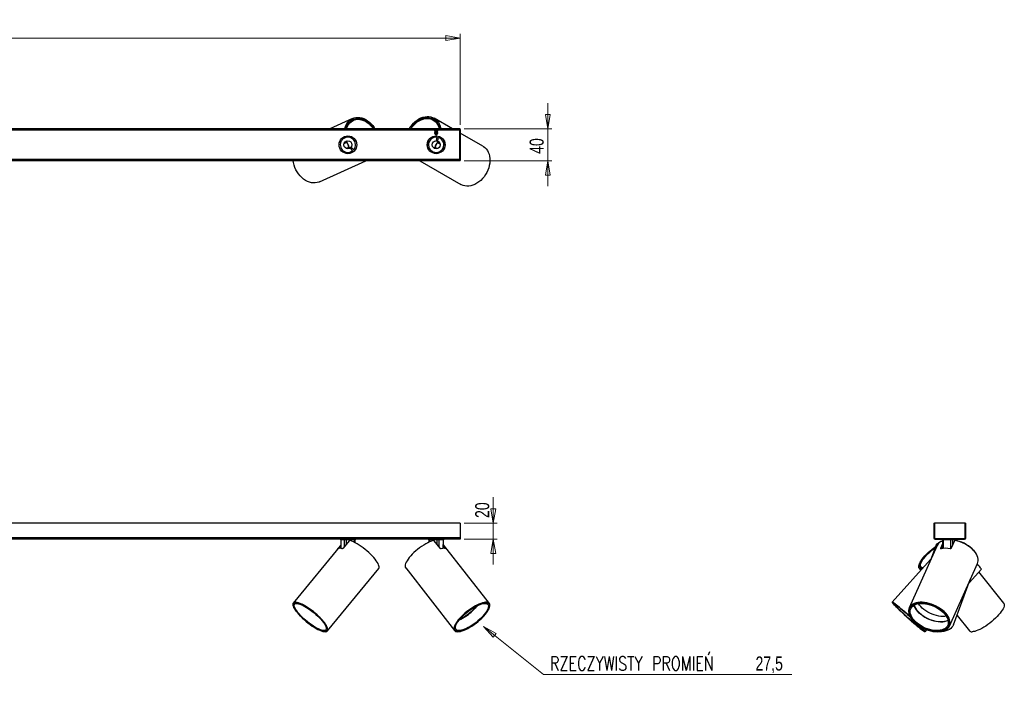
# Model space of a CAD drawing. Header units: millimetres. Extents: x 405 to 896, y 434 to 603.
# Tile 2 of 2: x 650 to 896, y 434 to 603. Entities that reach past the tile are written whole.
import ezdxf

# ---------------------------------------------------------------- set-up
doc = ezdxf.new("R2010")
doc.units = ezdxf.units.MM
doc.linetypes.add('CENTERX2', pattern=[20.32, 12.7, -2.54, 2.54, -2.54])
doc.styles.add('SLDTEXTSTYLE0', font='TXT', dxfattribs={"width": 0.75})
doc.styles.add('SLDTEXTSTYLE1', font='TXT', dxfattribs={"width": 0.75, "bigfont": 'bigfont'})
doc.dimstyles.new('SLDDIMSTYLE1', dxfattribs={"dimtxt": 3.5, "dimasz": 3.556, "dimexe": 0, "dimexo": 0.0625, "dimgap": 0.875, "dimtad": 1, "dimdec": 0, "dimlfac": 5, "dimrnd": 1e-09, "dimzin": 12, "dimdsep": 46, "dimtxsty": 'SLDTEXTSTYLE0', "dimblk1": 'CLOSED', "dimblk2": 'CLOSED', "dimsah": 1, "dimcen": 0.09, "dimadec": 0, "dimazin": 3, "dimtfac": 1, "dimtdec": 0, "dimtmove": 0, "dimatfit": 0, "dimldrblk": 'CLOSED', "dimfxl": 0, "dimfrac": 2, "dimtolj": 1, "dimtzin": 12, "dimarcsym": 0})
doc.dimstyles.new('SLDDIMSTYLE2', dxfattribs={"dimtxt": 3.5, "dimasz": 3.556, "dimexe": 0, "dimexo": 0.0625, "dimgap": 0.875, "dimtad": 0, "dimtih": 1, "dimtoh": 1, "dimdec": 1, "dimlfac": 5, "dimrnd": 1e-09, "dimzin": 12, "dimdsep": 46, "dimtxsty": 'SLDTEXTSTYLE0', "dimblk1": 'CLOSED', "dimblk2": 'CLOSED', "dimsah": 1, "dimcen": 0, "dimadec": 0, "dimazin": 3, "dimtfac": 1, "dimtdec": 1, "dimtofl": 0, "dimtmove": 0, "dimatfit": 3, "dimldrblk": 'CLOSED', "dimfxl": 0, "dimfrac": 2, "dimtolj": 1, "dimtzin": 12, "dimarcsym": 0})
doc.dimstyles.new('SLDDIMSTYLE3', dxfattribs={"dimtxt": 3.5, "dimasz": 3.556, "dimexe": 0, "dimexo": 0.0625, "dimgap": 0.875, "dimtad": 1, "dimdec": 0, "dimlfac": 5, "dimrnd": 1e-09, "dimzin": 12, "dimdsep": 46, "dimtxsty": 'SLDTEXTSTYLE0', "dimblk1": 'CLOSED', "dimblk2": 'CLOSED', "dimsah": 1, "dimcen": 0.09, "dimadec": 0, "dimazin": 3, "dimtfac": 1, "dimtdec": 0, "dimtofl": 0, "dimtmove": 0, "dimatfit": 3, "dimldrblk": 'CLOSED', "dimfxl": 0, "dimfrac": 2, "dimtolj": 1, "dimtzin": 12, "dimarcsym": 0})

# ---------------------------------------------------------------- blocks, each defined once
blk = doc.blocks.new('_Closed')
at = {"color": 0, "linetype": 'ByBlock', "lineweight": -2}
for p, q in [((-1, 0.166667), (0, 0)), ((-1, 0.166667), (-1, -0.166667)), ((0, 0), (-1, -0.166667)), ((0, 0), (-1, 0))]:
    blk.add_line(p, q, dxfattribs=at)
blk = doc.blocks.new('_D_1')
at = {"color": 7, "linetype": 'Continuous', "lineweight": 0}
for p, q in [((768.18, 477.74), (768.18, 484.2)), ((760.94, 477.74), (769.18, 477.74)), ((768.18, 477.74), (768.18, 473.74)), ((760.94, 473.74), (769.18, 473.74)), ((768.18, 473.74), (768.18, 467.39))]:
    blk.add_line(p, q, dxfattribs=at)
at = {"color": 7, "linetype": 'Continuous', "lineweight": 18, "xscale": 3.556, "yscale": 3.556}
for p, rotation in [((768.18, 477.74, 6.78), 270.0000000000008), ((768.18, 473.74, 6.78), 90.0000000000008)]:
    blk.add_blockref('_Closed', p, dxfattribs=dict(at, rotation=rotation))
at = {"color": 7, "linetype": 'Continuous', "lineweight": 18, "insert": (763.67, 479.03), "char_height": 3.5, "attachment_point": 1, "rotation": 90, "style": 'SLDTEXTSTYLE0'}
blk.add_mtext('20', dxfattribs=at)
blk = doc.blocks.new('_D_2')
at = {"color": 7, "linetype": 'Continuous', "lineweight": 0}
for p, q in [((765.78, 451.99), (780.73, 439.98)), ((780.73, 439.98), (842.59, 439.98))]:
    blk.add_line(p, q, dxfattribs=at)
at = {"color": 7, "linetype": 'Continuous', "lineweight": 18, "xscale": 3.556, "yscale": 3.556, "rotation": 141.2265121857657}
blk.add_blockref('_Closed', (765.78, 451.99, 5.57), dxfattribs=at)
at = {"color": 7, "linetype": 'Continuous', "lineweight": 18, "char_height": 3.5, "attachment_point": 1}
for s, insert, style in [('RZECZYWISTY PROMIEŃ', (782.31, 444.49), 'SLDTEXTSTYLE1'), ('27,5', (833.54, 444.49), 'SLDTEXTSTYLE0')]:
    blk.add_mtext(s, dxfattribs=dict(at, insert=insert, style=style))
blk = doc.blocks.new('_D_3')
at = {"color": 7, "linetype": 'Continuous', "lineweight": 0}
for p, q in [((523.94, 577.1), (523.94, 599.73)), ((759.94, 577.1), (759.94, 599.73)), ((759.94, 598.73), (523.94, 598.73))]:
    blk.add_line(p, q, dxfattribs=at)
at = {"color": 7, "linetype": 'Continuous', "lineweight": 18, "xscale": 3.556, "yscale": 3.556, "rotation": 180.0000000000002}
blk.add_blockref('_Closed', (523.94, 598.73, 12.23), dxfattribs=at)
at = {"color": 7, "linetype": 'Continuous', "lineweight": 18, "xscale": 3.556, "yscale": 3.556}
blk.add_blockref('_Closed', (759.94, 598.73, 12.23), dxfattribs=at)
at = {"color": 7, "linetype": 'Continuous', "lineweight": 18, "insert": (633.65, 603.24), "char_height": 3.5, "attachment_point": 1, "style": 'SLDTEXTSTYLE0'}
blk.add_mtext('1180', dxfattribs=at)
blk = doc.blocks.new('_D_4')
at = {"color": 7, "linetype": 'Continuous', "lineweight": 0}
for p, q in [((781.75, 576.1), (781.75, 582.45)), ((760.94, 576.1), (782.75, 576.1)), ((781.75, 576.1), (781.75, 568.1)), ((760.94, 568.1), (782.75, 568.1)), ((781.75, 568.1), (781.75, 561.75))]:
    blk.add_line(p, q, dxfattribs=at)
at = {"color": 7, "linetype": 'Continuous', "lineweight": 18, "xscale": 3.556, "yscale": 3.556}
for p, rotation in [((781.75, 576.1, 12.23), 270.0000000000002), ((781.75, 568.1, 12.23), 90.0000000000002)]:
    blk.add_blockref('_Closed', p, dxfattribs=dict(at, rotation=rotation))
at = {"color": 7, "linetype": 'Continuous', "lineweight": 18, "insert": (777.24, 569.83), "char_height": 3.5, "attachment_point": 1, "rotation": 90, "style": 'SLDTEXTSTYLE0'}
blk.add_mtext('40', dxfattribs=at)

msp = doc.modelspace()

# ---------------------------------------------------------------- linework, layer by layer
at = {"color": 7, "linetype": 'Continuous', "lineweight": 25}
for p, q in [((733.101, 578.66), (727.443, 576.099)), ((732.567, 577.975), (732.626, 577.846)), ((733.307, 578.205), (733.063, 578.094)), ((733.154, 578.135), (733.073, 578.313)), ((753.413, 578.175), (753.181, 578.309)), ((753.425, 578.393), (753.327, 578.224)), ((758.018, 576.099), (753.431, 578.742)), ((753.824, 577.885), (753.895, 578.008)), ((759.943, 576.099), (523.943, 576.099)), ((759.943, 575.939), (523.943, 575.939)), ((753.621, 575.925), (753.543, 575.871)), ((753.543, 575.871), (753.543, 575.852)), ((753.543, 575.871), (753.816, 575.871)), ((753.543, 575.852), (753.621, 575.797)), ((753.543, 575.852), (753.816, 575.852)), ((753.621, 575.797), (753.543, 575.742)), ((753.543, 575.742), (753.543, 575.723)), ((753.543, 575.742), (753.816, 575.742)), ((753.543, 575.723), (753.621, 575.669)), ((753.543, 575.723), (753.816, 575.723)), ((753.621, 575.669), (753.543, 575.614)), ((753.543, 575.614), (753.543, 575.595)), ((753.543, 575.614), (753.816, 575.614)), ((753.543, 575.595), (753.621, 575.54)), ((753.543, 575.595), (753.816, 575.595)), ((753.621, 575.54), (753.543, 575.486)), ((753.543, 575.486), (753.543, 575.467)), ((753.543, 575.486), (753.816, 575.486)), ((753.543, 575.467), (753.621, 575.412)), ((753.543, 575.467), (753.816, 575.467)), ((753.621, 575.412), (753.543, 575.357)), ((753.543, 575.357), (753.543, 575.338)), ((753.543, 575.357), (753.816, 575.357)), ((753.543, 575.338), (753.621, 575.284)), ((753.543, 575.338), (753.816, 575.338)), ((753.621, 575.284), (753.543, 575.229)), ((753.543, 575.229), (753.543, 575.21)), ((753.543, 575.229), (753.816, 575.229)), ((753.543, 575.21), (753.621, 575.155)), ((753.543, 575.21), (753.816, 575.21)), ((753.621, 575.155), (753.543, 575.101)), ((753.543, 575.101), (753.543, 575.082)), ((753.543, 575.101), (753.816, 575.101)), ((753.543, 575.082), (753.621, 575.027)), ((753.543, 575.082), (753.816, 575.082)), ((753.621, 575.027), (753.543, 574.972)), ((753.543, 574.972), (753.543, 574.953)), ((753.543, 574.972), (753.816, 574.972)), ((753.543, 574.953), (753.621, 574.899)), ((753.543, 574.953), (753.816, 574.953)), ((753.621, 574.899), (753.576, 574.867)), ((753.576, 574.867), (753.943, 574.499)), ((753.576, 574.867), (754.311, 574.867)), ((753.602, 575.939), (753.621, 575.925)), ((753.621, 575.925), (753.841, 575.925)), ((753.621, 575.797), (753.841, 575.797)), ((753.621, 575.669), (753.841, 575.669)), ((753.621, 575.54), (753.841, 575.54)), ((753.621, 575.412), (753.841, 575.412)), ((753.621, 575.284), (753.841, 575.284)), ((753.621, 575.155), (753.841, 575.155)), ((753.621, 575.027), (753.841, 575.027)), ((753.621, 574.899), (753.841, 574.899)), ((753.816, 575.871), (754.343, 575.871)), ((753.816, 575.852), (754.343, 575.852)), ((753.816, 575.742), (754.343, 575.742)), ((753.816, 575.723), (754.343, 575.723)), ((753.816, 575.614), (754.343, 575.614)), ((753.816, 575.595), (754.343, 575.595)), ((753.816, 575.486), (754.343, 575.486)), ((753.816, 575.467), (754.343, 575.467)), ((753.816, 575.357), (754.343, 575.357)), ((753.816, 575.338), (754.343, 575.338)), ((753.816, 575.229), (754.343, 575.229)), ((753.816, 575.21), (754.343, 575.21)), ((753.816, 575.101), (754.343, 575.101)), ((753.816, 575.082), (754.343, 575.082)), ((753.816, 574.972), (754.343, 574.972)), ((753.816, 574.953), (754.343, 574.953)), ((753.841, 575.925), (754.265, 575.925)), ((753.841, 575.797), (754.265, 575.797)), ((753.841, 575.669), (754.265, 575.669)), ((753.841, 575.54), (754.265, 575.54)), ((753.841, 575.412), (754.265, 575.412)), ((753.841, 575.284), (754.265, 575.284)), ((753.841, 575.155), (754.265, 575.155)), ((753.841, 575.027), (754.265, 575.027)), ((753.841, 574.899), (754.265, 574.899)), ((753.943, 574.499), (754.311, 574.867)), ((754.265, 575.925), (754.285, 575.939)), ((754.343, 575.871), (754.265, 575.925)), ((754.265, 575.797), (754.343, 575.852)), ((754.343, 575.742), (754.265, 575.797)), ((754.265, 575.669), (754.343, 575.723)), ((754.343, 575.614), (754.265, 575.669)), ((754.265, 575.54), (754.343, 575.595)), ((754.343, 575.486), (754.265, 575.54)), ((754.265, 575.412), (754.343, 575.467)), ((754.343, 575.357), (754.265, 575.412)), ((754.265, 575.284), (754.343, 575.338)), ((754.343, 575.229), (754.265, 575.284)), ((754.265, 575.155), (754.343, 575.21)), ((754.343, 575.101), (754.265, 575.155)), ((754.265, 575.027), (754.343, 575.082)), ((754.343, 574.972), (754.265, 575.027)), ((754.265, 574.899), (754.343, 574.953)), ((754.311, 574.867), (754.265, 574.899)), ((754.343, 575.852), (754.343, 575.871)), ((754.343, 575.723), (754.343, 575.742)), ((754.343, 575.595), (754.343, 575.614)), ((754.343, 575.467), (754.343, 575.486)), ((754.343, 575.338), (754.343, 575.357)), ((754.343, 575.21), (754.343, 575.229)), ((754.343, 575.082), (754.343, 575.101)), ((754.343, 574.953), (754.343, 574.972)), ((759.743, 575.939), (759.743, 568.259)), ((759.743, 575.939), (759.943, 575.939)), ((759.943, 575.939), (759.943, 576.099)), ((759.943, 575.939), (759.943, 568.259)), ((765.607, 571.726), (759.943, 574.989)), ((729.834, 572.79), (729.859, 572.801)), ((731.179, 572.521), (731.545, 572.687)), ((732.791, 574.129), (732.816, 574.14)), ((733.077, 573.984), (733.099, 573.994)), ((733.283, 573.869), (733.3, 573.83)), ((733.328, 573.834), (733.347, 573.793)), ((734.14, 571.976), (734.158, 571.937)), ((734.143, 572.035), (734.161, 571.995)), ((751.724, 572.154), (751.745, 572.191)), ((751.726, 572.211), (751.749, 572.25)), ((751.751, 571.92), (751.73, 571.932)), ((752.712, 573.922), (752.734, 573.961)), ((752.762, 573.954), (752.783, 573.991)), ((752.978, 574.098), (752.999, 574.086)), ((753.274, 574.216), (753.298, 574.202)), ((754.097, 573.993), (753.936, 573.139)), ((753.936, 573.139), (754.329, 573.065)), ((754.329, 573.065), (754.49, 573.919)), ((754.397, 572.645), (754.745, 572.445)), ((756.087, 572.595), (756.11, 572.581)), ((731.096, 570.068), (731.071, 570.057)), ((732.122, 571.411), (731.757, 571.246)), ((732.793, 571.498), (732.503, 571.222)), ((732.503, 571.222), (733.103, 570.593)), ((733.392, 570.87), (732.793, 571.498)), ((734.053, 571.407), (734.028, 571.396)), ((734.13, 571.717), (734.108, 571.707)), ((751.8, 571.603), (751.777, 571.616)), ((754.046, 571.232), (753.698, 571.432)), ((754.613, 569.982), (754.589, 569.996)), ((759.943, 568.259), (523.943, 568.259)), ((759.943, 568.099), (523.943, 568.099)), ((724.836, 562.844), (736.444, 568.099)), ((749.869, 568.099), (760.115, 562.195)), ((759.743, 568.259), (759.943, 568.259)), ((759.943, 568.099), (759.943, 568.259)), ((759.943, 477.742), (523.943, 477.742)), ((759.943, 477.742), (759.943, 474.062)), ((877.991, 477.742), (878.151, 477.742)), ((877.991, 477.742), (877.991, 474.062)), ((878.151, 477.742), (878.151, 474.102)), ((885.831, 477.742), (878.151, 477.742)), ((878.151, 477.742), (878.151, 474.062)), ((885.831, 474.102), (885.831, 477.742)), ((885.831, 477.742), (885.991, 477.742)), ((885.831, 474.062), (885.831, 477.742)), ((885.991, 474.062), (885.991, 477.742)), ((759.943, 474.062), (523.943, 474.062)), ((759.943, 473.742), (523.943, 473.742)), ((759.943, 474.062), (759.943, 473.742)), ((877.991, 474.062), (878.151, 474.062)), ((878.311, 473.902), (878.311, 473.742)), ((878.311, 473.902), (885.671, 473.902)), ((878.311, 473.742), (885.671, 473.742)), ((878.351, 473.902), (885.631, 473.902)), ((885.671, 473.742), (885.671, 473.902)), ((885.831, 474.062), (885.991, 474.062)), ((730.163, 472.265), (718.316, 457.822)), ((729.523, 471.474), (730.163, 472.255)), ((729.898, 471.465), (730.169, 471.794)), ((730.148, 473.544), (730.173, 471.439)), ((731.107, 473.544), (730.175, 473.544)), ((732.284, 473.332), (730.76, 471.474)), ((733.562, 473.544), (731.504, 473.544)), ((733.731, 472.895), (733.739, 473.544)), ((752.101, 473.544), (752.107, 473.001)), ((754.208, 473.544), (752.251, 473.544)), ((754.909, 471.474), (753.459, 473.332)), ((755.746, 473.544), (754.618, 473.544)), ((755.761, 471.46), (755.786, 473.544)), ((755.766, 471.828), (756.053, 471.459)), ((755.771, 472.288), (756.406, 471.474)), ((767.197, 457.717), (755.772, 472.36)), ((878.852, 472.195), (871.836, 456.589)), ((878.386, 471.854), (876.899, 467.851)), ((879.704, 471.474), (880.161, 472.49)), ((879.87, 471.376), (880.166, 472.035)), ((880.148, 473.544), (880.173, 471.424)), ((882.256, 473.544), (880.298, 473.544)), ((883.138, 473.332), (882.303, 471.474)), ((883.794, 473.544), (882.666, 473.544)), ((883.831, 473.333), (883.834, 473.544)), ((726.82, 450.846), (739.622, 466.451)), ((746.349, 466.556), (758.524, 450.951)), ((877.199, 468.659), (867.639, 458.008)), ((874.355, 466.503), (874.784, 465.967)), ((874.745, 466.816), (874.983, 466.519)), ((875.025, 466.472), (874.983, 466.519)), ((881.869, 452.079), (888.885, 467.684)), ((886.783, 462.868), (889.833, 466.266)), ((895.43, 457.77), (889.198, 465.559)), ((882.902, 452.419), (887.083, 463.676)), ((718.52, 457.819), (718.439, 457.721)), ((767.071, 457.619), (766.976, 457.741)), ((867.775, 457.919), (867.758, 457.901)), ((872.092, 456.768), (871.982, 456.524)), ((872.006, 456.576), (872.038, 456.677)), ((872.059, 456.695), (872.071, 456.734)), ((883.765, 454.742), (886.84, 450.898)), ((881.723, 452.144), (881.833, 452.389)), ((881.806, 452.297), (881.747, 452.197)), ((726.696, 450.947), (726.777, 451.046)), ((758.555, 451.171), (758.65, 451.049)), ((875.706, 450.767), (875.723, 450.785)), ((875.825, 450.66), (876.256, 451.14)), ((879.432, 450.654), (879.153, 450.659))]:
    msp.add_line(p, q, dxfattribs=at)
at = {"color": 7, "linetype": 'CENTERX2'}
for p, q in [((523.943, 575.967), (759.943, 575.967)), ((759.943, 568.23), (523.943, 568.23))]:
    msp.add_line(p, q, dxfattribs=at)
at = {"color": 8, "linetype": 'Continuous', "lineweight": 25}
for p, q in [((753.595, 575.779), (530.292, 575.779)), ((759.743, 575.779), (754.292, 575.779)), ((759.743, 568.419), (524.143, 568.419)), ((729.523, 471.474), (729.575, 471.422)), ((730.175, 473.544), (730.199, 471.434)), ((731.114, 471.906), (731.107, 473.544)), ((731.504, 473.544), (731.509, 472.387)), ((733.556, 472.988), (733.562, 473.544)), ((752.251, 473.544), (752.256, 473.071)), ((754.205, 472.376), (754.208, 473.544)), ((754.618, 473.544), (754.613, 471.853)), ((755.721, 471.457), (755.746, 473.544)), ((756.341, 471.406), (756.406, 471.474)), ((879.704, 471.474), (879.767, 471.359)), ((880.298, 473.544), (880.323, 471.44)), ((882.249, 471.411), (882.256, 473.544)), ((882.666, 473.544), (882.662, 472.272)), ((883.791, 473.344), (883.794, 473.544))]:
    msp.add_line(p, q, dxfattribs=at)
at = {"color": 7, "linetype": 'Continuous', "lineweight": 25, "flags": 128}
for points in [[(731.155, 576.099), (731.248, 576.436), (731.435, 576.925), (731.672, 577.373), (731.957, 577.772), (732.285, 578.12), (732.652, 578.41), (733.054, 578.639), (733.486, 578.804), (733.942, 578.904), (734.416, 578.936), (734.902, 578.901), (735.394, 578.799), (735.886, 578.631), (736.372, 578.399), (736.844, 578.107), (737.298, 577.758), (737.727, 577.356), (738.125, 576.907), (738.489, 576.416), (738.692, 576.099)], [(731.419, 576.099), (731.528, 576.445), (731.728, 576.91), (731.979, 577.33), (732.276, 577.7), (732.615, 578.014), (732.992, 578.269), (733.401, 578.46), (733.838, 578.586), (734.295, 578.644), (734.767, 578.633), (735.247, 578.555), (735.729, 578.41), (736.206, 578.199), (736.672, 577.926), (737.119, 577.595), (737.543, 577.209), (737.937, 576.776), (738.296, 576.299), (738.428, 576.099)], [(731.597, 576.099), (731.661, 576.299), (731.857, 576.762), (732.104, 577.18), (732.398, 577.547), (732.736, 577.858), (733.111, 578.107), (733.52, 578.291), (733.956, 578.407), (734.412, 578.455), (734.882, 578.432), (735.359, 578.34), (735.837, 578.179), (736.307, 577.953), (736.764, 577.664), (737.201, 577.316), (737.611, 576.915), (737.988, 576.467), (738.25, 576.099)], [(747.192, 576.099), (747.476, 576.542), (747.85, 577.034), (748.26, 577.487), (748.7, 577.895), (749.166, 578.253), (749.652, 578.556), (750.151, 578.801), (750.656, 578.984), (751.162, 579.103), (751.662, 579.157), (752.149, 579.145), (752.618, 579.066), (753.062, 578.923), (753.475, 578.716), (753.853, 578.449), (754.191, 578.124), (754.483, 577.747), (754.727, 577.321), (754.92, 576.853), (755.058, 576.348), (755.104, 576.099)], [(747.452, 576.099), (747.663, 576.418), (748.03, 576.898), (748.434, 577.337), (748.868, 577.731), (749.328, 578.073), (749.806, 578.359), (750.296, 578.585), (750.791, 578.748), (751.285, 578.846), (751.77, 578.878), (752.241, 578.842), (752.69, 578.739), (753.112, 578.572), (753.501, 578.341), (753.852, 578.051), (754.159, 577.705), (754.418, 577.309), (754.626, 576.866), (754.781, 576.384), (754.843, 576.099)], [(747.628, 576.099), (747.968, 576.581), (748.353, 577.035), (748.772, 577.445), (749.22, 577.804), (749.688, 578.107), (750.171, 578.35), (750.661, 578.53), (751.152, 578.643), (751.636, 578.688), (752.106, 578.665), (752.556, 578.573), (752.978, 578.415), (753.367, 578.192), (753.716, 577.907), (754.022, 577.566), (754.279, 577.172), (754.484, 576.732), (754.634, 576.251), (754.668, 576.099)], [(729.744, 572.163), (729.74, 572.177), (729.727, 572.223)], [(731.036, 572.519), (731.092, 572.507), (731.179, 572.521)], [(732.036, 572.141), (731.853, 572.481), (731.635, 572.779)], [(732.251, 571.418), (732.171, 571.778), (732.036, 572.141)], [(753.855, 572.15), (753.686, 571.802), (753.571, 571.451)], [(754.317, 572.746), (754.071, 572.471), (753.855, 572.15)], [(754.351, 573.012), (754.311, 572.908), (754.305, 572.8), (754.335, 572.707), (754.397, 572.645), (754.483, 572.622), (754.578, 572.643), (754.668, 572.703), (754.707, 572.745)], [(754.745, 572.445), (754.831, 572.422), (754.887, 572.429)], [(756.162, 572.006), (756.144, 571.961), (756.138, 571.948)], [(730.574, 570.351), (730.548, 570.392), (730.541, 570.404)], [(731.757, 571.246), (731.688, 571.19), (731.661, 571.139)], [(732.447, 571.235), (732.386, 571.328), (732.302, 571.396), (732.21, 571.426), (732.122, 571.411), (732.054, 571.355), (732.015, 571.266), (732.011, 571.158), (732.023, 571.102)], [(754.131, 571.117), (754.109, 571.169), (754.046, 571.232)], [(755.174, 570.275), (755.166, 570.264), (755.136, 570.226)], [(765.607, 571.726), (765.707, 571.666), (766.083, 571.387), (766.417, 571.05), (766.704, 570.661), (766.942, 570.223), (767.126, 569.742), (767.255, 569.226), (767.326, 568.679), (767.34, 568.111), (767.295, 567.527), (767.192, 566.936), (767.032, 566.345), (766.818, 565.762), (766.553, 565.195), (766.239, 564.651), (765.882, 564.137), (765.485, 563.66), (765.054, 563.226), (764.594, 562.84), (764.112, 562.508), (763.613, 562.235), (763.104, 562.023), (762.593, 561.875), (762.085, 561.793), (761.587, 561.779), (761.105, 561.833), (760.647, 561.953), (760.217, 562.139), (760.115, 562.195)], [(724.836, 562.844), (724.729, 562.797), (724.283, 562.655), (723.815, 562.58), (723.331, 562.573), (722.837, 562.636), (722.339, 562.766), (721.844, 562.963), (721.359, 563.224), (720.889, 563.545), (720.441, 563.922), (720.021, 564.351), (719.635, 564.825), (719.286, 565.338), (718.98, 565.885), (718.721, 566.457), (718.512, 567.047), (718.356, 567.648), (718.276, 568.099)], [(731.586, 473.742), (731.57, 473.738), (731.555, 473.727), (731.541, 473.708), (731.528, 473.684), (731.518, 473.654), (731.51, 473.62), (731.506, 473.582), (731.504, 473.544)], [(733.645, 473.742), (733.629, 473.738), (733.613, 473.727), (733.599, 473.708), (733.587, 473.684), (733.576, 473.654), (733.569, 473.62), (733.564, 473.582), (733.562, 473.544)], [(752.251, 473.544), (752.249, 473.582), (752.243, 473.62), (752.234, 473.654), (752.221, 473.684), (752.206, 473.708), (752.189, 473.727), (752.17, 473.738), (752.151, 473.742)], [(754.208, 473.544), (754.206, 473.582), (754.201, 473.62), (754.191, 473.654), (754.179, 473.684), (754.164, 473.708), (754.147, 473.727), (754.128, 473.738), (754.109, 473.742)], [(880.199, 473.742), (880.218, 473.738), (880.237, 473.727), (880.254, 473.708), (880.269, 473.684), (880.281, 473.654), (880.291, 473.62), (880.296, 473.582), (880.298, 473.544)], [(882.156, 473.742), (882.176, 473.738), (882.194, 473.727), (882.211, 473.708), (882.226, 473.684), (882.239, 473.654), (882.248, 473.62), (882.254, 473.582), (882.256, 473.544)], [(739.622, 466.451), (739.635, 466.469), (739.71, 466.629), (739.729, 466.832), (739.692, 467.074), (739.6, 467.353), (739.454, 467.665), (739.255, 468.006), (739.007, 468.372), (738.713, 468.758), (738.376, 469.159), (738, 469.57), (737.591, 469.985), (737.153, 470.4), (736.693, 470.81), (736.216, 471.208), (735.728, 471.589), (735.235, 471.95), (734.744, 472.285), (734.261, 472.59), (733.792, 472.861), (733.344, 473.095), (732.921, 473.289), (732.53, 473.44)], [(753.204, 473.44), (752.77, 473.289), (752.309, 473.095), (751.827, 472.861), (751.331, 472.59), (750.826, 472.285), (750.32, 471.95), (749.818, 471.589), (749.328, 471.208), (748.854, 470.81), (748.404, 470.4), (747.984, 469.985), (747.597, 469.57), (747.251, 469.159), (746.948, 468.758), (746.693, 468.372), (746.488, 468.006), (746.338, 467.665), (746.243, 467.353), (746.205, 467.074), (746.224, 466.832), (746.3, 466.629), (746.349, 466.556)], [(875.046, 466.259), (875.018, 466.259), (874.757, 466.282), (874.545, 466.353), (874.385, 466.469), (874.28, 466.629), (874.231, 466.832), (874.239, 467.074), (874.302, 467.353), (874.421, 467.665), (874.595, 468.006), (874.82, 468.372), (875.094, 468.758), (875.413, 469.159), (875.774, 469.57), (876.171, 469.985), (876.601, 470.4), (877.056, 470.81), (877.532, 471.208), (878.022, 471.589), (878.387, 471.857)], [(875.226, 466.46), (875.216, 466.46), (874.961, 466.484), (874.757, 466.555), (874.605, 466.672), (874.509, 466.834), (874.47, 467.039), (874.487, 467.283), (874.562, 467.563), (874.693, 467.876), (874.877, 468.218), (875.114, 468.583), (875.398, 468.966), (875.727, 469.363), (876.096, 469.767), (876.5, 470.174), (876.934, 470.578), (877.391, 470.973), (877.865, 471.354), (878.329, 471.7)], [(875.346, 466.594), (875.216, 466.6), (874.989, 466.648), (874.816, 466.745), (874.698, 466.888), (874.638, 467.075), (874.636, 467.304), (874.692, 467.572), (874.807, 467.874), (874.977, 468.206), (875.2, 468.563), (875.474, 468.94), (875.794, 469.332), (876.156, 469.733), (876.554, 470.136), (876.982, 470.537), (877.435, 470.929), (877.905, 471.307), (878.29, 471.596)], [(878.266, 470.891), (878.258, 471.208), (878.308, 471.589), (878.425, 471.95), (878.607, 472.285), (878.852, 472.59), (879.157, 472.861), (879.519, 473.095), (879.931, 473.289), (880.171, 473.375)], [(888.885, 467.684), (888.996, 468.006), (889.049, 468.372), (889.037, 468.758), (888.958, 469.159), (888.815, 469.57), (888.608, 469.985), (888.341, 470.4), (888.016, 470.81), (887.639, 471.208), (887.213, 471.589), (886.745, 471.95), (886.24, 472.285), (885.705, 472.59), (885.146, 472.861), (884.571, 473.095), (883.987, 473.289), (883.401, 473.44)], [(889.833, 466.266), (889.837, 466.282), (889.809, 466.353), (889.728, 466.469), (889.596, 466.629), (889.415, 466.832), (889.187, 467.074), (888.915, 467.353), (888.792, 467.477)], [(726.291, 450.654), (726.526, 450.678), (726.708, 450.749), (726.837, 450.868), (726.91, 451.031), (726.927, 451.238), (726.886, 451.485), (726.79, 451.769), (726.638, 452.086), (726.433, 452.433), (726.178, 452.805), (725.876, 453.197), (725.531, 453.603), (725.147, 454.019), (724.729, 454.439), (724.283, 454.858), (723.815, 455.27), (723.331, 455.669), (722.837, 456.051), (722.339, 456.411), (721.844, 456.744), (721.359, 457.045), (720.889, 457.311), (720.441, 457.539), (720.021, 457.724), (719.635, 457.865), (719.286, 457.96), (718.98, 458.008), (718.721, 458.008), (718.512, 457.96), (718.356, 457.865), (718.255, 457.724), (718.21, 457.539), (718.222, 457.311), (718.291, 457.045), (718.415, 456.744), (718.594, 456.411), (718.824, 456.051), (719.103, 455.669), (719.427, 455.27), (719.793, 454.858), (720.194, 454.439), (720.626, 454.019), (721.084, 453.603), (721.561, 453.197), (722.051, 452.805), (722.548, 452.433), (723.045, 452.086), (723.536, 451.769), (724.014, 451.485), (724.474, 451.238), (724.908, 451.031), (725.312, 450.868), (725.681, 450.749), (726.008, 450.678), (726.291, 450.654)], [(726.196, 450.747), (726.429, 450.771), (726.608, 450.844), (726.734, 450.964), (726.803, 451.129), (726.814, 451.337), (726.769, 451.586), (726.666, 451.873), (726.508, 452.192), (726.297, 452.541), (726.035, 452.913), (725.726, 453.305), (725.375, 453.711), (724.986, 454.125), (724.564, 454.542), (724.115, 454.957), (723.645, 455.363), (723.161, 455.755), (722.668, 456.127), (722.174, 456.476), (721.686, 456.795), (721.209, 457.081), (720.751, 457.331), (720.317, 457.539), (719.914, 457.704), (719.547, 457.824), (719.221, 457.896), (718.939, 457.921), (718.707, 457.896), (718.527, 457.824), (718.402, 457.704), (718.333, 457.539), (718.321, 457.331), (718.367, 457.081), (718.47, 456.795), (718.628, 456.476), (718.839, 456.127), (719.101, 455.755), (719.409, 455.363), (719.761, 454.957), (720.15, 454.542), (720.572, 454.125), (721.021, 453.711), (721.491, 453.305), (721.975, 452.913), (722.468, 452.541), (722.961, 452.192), (723.45, 451.873), (723.926, 451.586), (724.385, 451.337), (724.818, 451.129), (725.221, 450.964), (725.589, 450.844), (725.915, 450.771), (726.196, 450.747)], [(725.71, 453.314), (726.018, 452.924), (726.28, 452.552), (726.491, 452.204), (726.649, 451.886), (726.752, 451.6), (726.798, 451.351), (726.787, 451.143), (726.719, 450.978), (726.595, 450.858), (726.417, 450.785), (726.186, 450.761), (725.907, 450.784), (725.582, 450.856), (725.217, 450.974), (724.815, 451.138), (724.384, 451.345), (723.927, 451.593), (723.453, 451.878), (722.966, 452.196), (722.474, 452.543), (721.984, 452.914), (721.501, 453.304), (721.033, 453.708), (720.585, 454.121), (720.164, 454.536), (719.776, 454.949), (719.425, 455.354), (719.117, 455.744), (718.856, 456.116), (718.645, 456.463), (718.487, 456.782), (718.384, 457.068), (718.338, 457.316), (718.348, 457.525), (718.416, 457.69), (718.54, 457.81), (718.719, 457.882), (718.95, 457.907), (719.229, 457.884), (719.554, 457.812), (719.919, 457.694), (720.32, 457.53), (720.752, 457.322), (721.208, 457.075), (721.683, 456.79), (722.169, 456.472), (722.661, 456.125), (723.152, 455.754), (723.635, 455.364), (724.103, 454.96), (724.551, 454.547), (724.972, 454.132), (725.36, 453.719), (725.71, 453.314)], [(725.534, 453.372), (725.83, 452.996), (726.08, 452.639), (726.28, 452.306), (726.429, 452.002), (726.523, 451.73), (726.562, 451.495), (726.545, 451.299), (726.472, 451.147), (726.344, 451.039), (726.163, 450.977), (725.932, 450.962), (725.653, 450.995), (725.331, 451.074), (724.971, 451.2), (724.576, 451.369), (724.154, 451.58), (723.709, 451.83), (723.248, 452.114), (722.778, 452.43), (722.304, 452.773), (721.835, 453.137), (721.375, 453.519), (720.933, 453.912), (720.513, 454.31), (720.122, 454.709), (719.766, 455.103), (719.449, 455.486), (719.175, 455.853), (718.949, 456.198), (718.775, 456.518), (718.653, 456.806), (718.586, 457.06), (718.575, 457.276), (718.62, 457.45), (718.721, 457.581), (718.876, 457.666), (719.082, 457.704), (719.338, 457.695), (719.638, 457.639), (719.98, 457.536), (720.358, 457.389), (720.767, 457.198), (721.202, 456.968), (721.656, 456.7), (722.122, 456.399), (722.595, 456.069), (723.067, 455.715), (723.532, 455.341), (723.984, 454.954), (724.416, 454.557), (724.822, 454.158), (725.196, 453.761), (725.534, 453.372)], [(759.319, 450.654), (759.655, 450.678), (760.033, 450.749), (760.448, 450.868), (760.894, 451.031), (761.366, 451.238), (761.857, 451.485), (762.362, 451.769), (762.873, 452.086), (763.383, 452.433), (763.887, 452.805), (764.378, 453.197), (764.849, 453.603), (765.294, 454.019), (765.707, 454.439), (766.083, 454.858), (766.417, 455.27), (766.704, 455.669), (766.942, 456.051), (767.126, 456.411), (767.255, 456.744), (767.326, 457.045), (767.34, 457.311), (767.295, 457.539), (767.192, 457.724), (767.032, 457.865), (766.818, 457.96), (766.553, 458.008), (766.239, 458.008), (765.882, 457.96), (765.485, 457.865), (765.054, 457.724), (764.594, 457.539), (764.112, 457.311), (763.613, 457.045), (763.104, 456.744), (762.593, 456.411), (762.085, 456.051), (761.587, 455.669), (761.105, 455.27), (760.647, 454.858), (760.217, 454.439), (759.822, 454.019), (759.466, 453.603), (759.155, 453.197), (758.892, 452.805), (758.68, 452.433), (758.524, 452.086), (758.423, 451.769), (758.381, 451.485), (758.397, 451.238), (758.471, 451.031), (758.603, 450.868), (758.789, 450.749), (759.029, 450.678), (759.319, 450.654)], [(759.41, 450.747), (759.744, 450.771), (760.12, 450.844), (760.533, 450.964), (760.978, 451.129), (761.448, 451.337), (761.937, 451.586), (762.439, 451.873), (762.946, 452.192), (763.453, 452.541), (763.951, 452.913), (764.435, 453.305), (764.897, 453.711), (765.332, 454.125), (765.733, 454.542), (766.095, 454.957), (766.414, 455.363), (766.685, 455.755), (766.904, 456.127), (767.068, 456.476), (767.175, 456.795), (767.225, 457.081), (767.215, 457.331), (767.146, 457.539), (767.019, 457.704), (766.836, 457.824), (766.599, 457.896), (766.312, 457.921), (765.978, 457.896), (765.602, 457.824), (765.188, 457.704), (764.744, 457.539), (764.273, 457.331), (763.784, 457.081), (763.282, 456.795), (762.775, 456.476), (762.269, 456.127), (761.77, 455.755), (761.287, 455.363), (760.824, 454.957), (760.39, 454.542), (759.988, 454.125), (759.626, 453.711), (759.307, 453.305), (759.036, 452.913), (758.818, 452.541), (758.653, 452.192), (758.546, 451.873), (758.497, 451.586), (758.507, 451.337), (758.576, 451.129), (758.702, 450.964), (758.885, 450.844), (759.122, 450.771), (759.41, 450.747)], [(764.435, 453.314), (763.953, 452.924), (763.457, 452.552), (762.953, 452.204), (762.447, 451.886), (761.947, 451.6), (761.459, 451.351), (760.991, 451.143), (760.547, 450.978), (760.135, 450.858), (759.76, 450.785), (759.426, 450.761), (759.14, 450.784), (758.903, 450.856), (758.72, 450.974), (758.593, 451.138), (758.523, 451.345), (758.513, 451.593), (758.561, 451.878), (758.667, 452.196), (758.83, 452.543), (759.048, 452.914), (759.317, 453.304), (759.634, 453.708), (759.994, 454.121), (760.394, 454.536), (760.826, 454.949), (761.287, 455.354), (761.768, 455.744), (762.264, 456.116), (762.769, 456.463), (763.274, 456.782), (763.774, 457.068), (764.262, 457.316), (764.731, 457.525), (765.174, 457.69), (765.586, 457.81), (765.962, 457.882), (766.295, 457.907), (766.582, 457.884), (766.818, 457.812), (767.001, 457.694), (767.128, 457.53), (767.198, 457.322), (767.209, 457.075), (767.16, 456.79), (767.054, 456.472), (766.891, 456.125), (766.674, 455.754), (766.405, 455.364), (766.088, 454.96), (765.727, 454.547), (765.328, 454.132), (764.895, 453.719), (764.435, 453.314)], [(764.346, 453.372), (763.883, 452.996), (763.406, 452.639), (762.92, 452.306), (762.434, 452.002), (761.954, 451.73), (761.487, 451.495), (761.039, 451.299), (760.616, 451.147), (760.225, 451.039), (759.871, 450.977), (759.559, 450.962), (759.294, 450.995), (759.078, 451.074), (758.916, 451.2), (758.808, 451.369), (758.758, 451.58), (758.766, 451.83), (758.83, 452.114), (758.952, 452.43), (759.128, 452.773), (759.357, 453.137), (759.635, 453.519), (759.958, 453.912), (760.322, 454.31), (760.721, 454.709), (761.151, 455.103), (761.604, 455.486), (762.076, 455.853), (762.558, 456.198), (763.044, 456.518), (763.528, 456.806), (764.003, 457.06), (764.461, 457.276), (764.897, 457.45), (765.305, 457.581), (765.678, 457.666), (766.011, 457.704), (766.301, 457.695), (766.542, 457.639), (766.731, 457.536), (766.866, 457.389), (766.945, 457.198), (766.967, 456.968), (766.93, 456.7), (766.837, 456.399), (766.688, 456.069), (766.485, 455.715), (766.232, 455.341), (765.931, 454.954), (765.586, 454.557), (765.204, 454.158), (764.789, 453.761), (764.346, 453.372)], [(872.01, 454.48), (871.588, 454.858), (871.122, 455.27), (870.664, 455.669), (870.22, 456.051), (869.796, 456.411), (869.397, 456.744), (869.028, 457.045), (868.695, 457.311), (868.401, 457.539), (868.151, 457.724), (867.947, 457.865), (867.793, 457.96), (867.69, 458.008), (867.64, 458.008), (867.643, 457.96), (867.699, 457.865), (867.808, 457.724), (867.969, 457.539), (868.178, 457.311), (868.433, 457.045), (868.732, 456.744), (869.07, 456.411), (869.442, 456.051), (869.844, 455.669), (870.271, 455.27), (870.717, 454.858), (871.176, 454.439), (871.643, 454.019), (872.11, 453.603), (872.573, 453.197), (873.025, 452.805), (873.46, 452.433), (873.872, 452.086), (874.256, 451.769), (874.608, 451.485), (874.922, 451.238), (875.194, 451.031), (875.422, 450.868), (875.601, 450.749), (875.73, 450.678), (875.806, 450.654), (875.806, 450.654)], [(872.019, 454.461), (871.929, 454.542), (871.465, 454.957), (871.004, 455.363), (870.553, 455.755), (870.118, 456.127), (869.705, 456.476), (869.319, 456.795), (868.966, 457.081), (868.65, 457.331), (868.376, 457.539), (868.148, 457.704), (867.968, 457.824), (867.838, 457.896), (867.762, 457.921), (867.739, 457.896), (867.77, 457.824), (867.855, 457.704), (867.992, 457.539), (868.18, 457.331), (868.415, 457.081), (868.696, 456.795), (869.018, 456.476), (869.376, 456.127), (869.766, 455.755), (870.183, 455.363), (870.621, 454.957), (871.074, 454.542), (871.535, 454.125), (872, 453.711), (872.46, 453.305), (872.911, 452.913), (873.346, 452.541), (873.759, 452.192), (874.145, 451.873), (874.498, 451.586), (874.814, 451.337), (875.088, 451.129), (875.317, 450.964), (875.497, 450.844), (875.626, 450.771), (875.703, 450.747), (875.703, 450.747)], [(874.882, 451.755), (875.033, 451.6), (875.269, 451.351), (875.456, 451.143), (875.594, 450.978), (875.679, 450.858), (875.711, 450.785), (875.688, 450.761), (875.613, 450.784), (875.485, 450.856), (875.306, 450.974), (875.079, 451.138), (874.806, 451.345), (874.492, 451.593), (874.141, 451.878), (873.757, 452.196), (873.346, 452.543), (872.913, 452.914), (872.464, 453.304), (872.005, 453.708), (871.542, 454.121), (871.082, 454.536), (870.631, 454.949), (870.194, 455.354), (869.779, 455.744), (869.39, 456.116), (869.032, 456.463), (868.711, 456.782), (868.431, 457.068), (868.196, 457.316), (868.008, 457.525), (867.871, 457.69), (867.786, 457.81), (867.754, 457.882), (867.776, 457.907), (867.852, 457.884), (867.98, 457.812), (868.159, 457.694), (868.386, 457.53), (868.658, 457.322), (868.972, 457.075), (869.323, 456.79), (869.707, 456.472), (870.119, 456.125), (870.552, 455.754), (871.001, 455.364), (871.46, 454.96), (871.922, 454.547), (872.021, 454.459)], [(874.805, 451.798), (874.871, 451.73), (875.093, 451.495), (875.267, 451.299), (875.392, 451.147), (875.466, 451.039), (875.487, 450.977), (875.455, 450.962), (875.372, 450.995), (875.237, 451.074), (875.053, 451.2), (874.822, 451.369), (874.548, 451.58), (874.235, 451.83), (873.886, 452.114), (873.507, 452.43), (873.103, 452.773), (872.68, 453.137), (872.244, 453.519), (871.8, 453.912), (871.355, 454.31), (870.916, 454.709), (870.488, 455.103), (870.078, 455.486), (869.691, 455.853), (869.333, 456.198), (869.008, 456.518), (868.721, 456.806), (868.477, 457.06), (868.279, 457.276), (868.128, 457.45), (868.029, 457.581), (867.981, 457.666), (867.987, 457.704), (868.044, 457.695), (868.154, 457.639), (868.314, 457.536), (868.521, 457.389), (868.774, 457.198), (869.068, 456.968), (869.4, 456.7), (869.765, 456.399), (870.157, 456.069), (870.571, 455.715), (871.001, 455.341), (871.442, 454.954), (871.887, 454.557), (872.042, 454.418)], [(878.893, 450.654), (879.423, 450.678), (879.92, 450.749), (880.376, 450.868), (880.786, 451.031), (881.146, 451.238), (881.449, 451.485), (881.692, 451.769), (881.872, 452.086), (881.987, 452.433), (882.035, 452.805), (882.015, 453.197), (881.928, 453.603), (881.775, 454.019), (881.558, 454.439), (881.279, 454.858), (880.943, 455.27), (880.553, 455.669), (880.115, 456.051), (879.635, 456.411), (879.118, 456.744), (878.572, 457.045), (878.003, 457.311), (877.419, 457.539), (876.828, 457.724), (876.237, 457.865), (875.655, 457.96), (875.087, 458.008), (874.543, 458.008), (874.029, 457.96), (873.552, 457.865), (873.118, 457.724), (872.732, 457.539), (872.401, 457.311), (872.127, 457.045), (871.915, 456.744), (871.767, 456.411), (871.686, 456.051), (871.672, 455.669), (871.725, 455.27), (871.845, 454.858), (872.031, 454.439), (872.279, 454.019), (872.587, 453.603), (872.951, 453.197), (873.366, 452.805), (873.826, 452.433), (874.325, 452.086), (874.857, 451.769), (875.416, 451.485), (875.993, 451.238), (876.581, 451.031), (877.173, 450.868), (877.761, 450.749), (878.337, 450.678), (878.893, 450.654)], [(878.841, 450.747), (879.367, 450.771), (879.859, 450.844), (880.31, 450.964), (880.714, 451.129), (881.066, 451.337), (881.361, 451.586), (881.595, 451.873), (881.765, 452.192), (881.869, 452.541), (881.905, 452.913), (881.872, 453.305), (881.772, 453.711), (881.605, 454.125), (881.373, 454.542), (881.081, 454.957), (880.731, 455.363), (880.329, 455.755), (879.88, 456.127), (879.39, 456.476), (878.866, 456.795), (878.314, 457.081), (877.743, 457.331), (877.16, 457.539), (876.572, 457.704), (875.989, 457.824), (875.417, 457.896), (874.864, 457.921), (874.338, 457.896), (873.847, 457.824), (873.396, 457.704), (872.991, 457.539), (872.639, 457.331), (872.344, 457.081), (872.11, 456.795), (871.94, 456.476), (871.836, 456.127), (871.801, 455.755), (871.833, 455.363), (871.934, 454.957), (872.101, 454.542), (872.332, 454.125), (872.624, 453.711), (872.974, 453.305), (873.376, 452.913), (873.825, 452.541), (874.315, 452.192), (874.839, 451.873), (875.391, 451.586), (875.962, 451.337), (876.545, 451.129), (877.133, 450.964), (877.717, 450.844), (878.289, 450.771), (878.841, 450.747)], [(881.852, 453.314), (881.886, 452.924), (881.851, 452.552), (881.749, 452.204), (881.58, 451.886), (881.348, 451.6), (881.055, 451.351), (880.705, 451.143), (880.302, 450.978), (879.854, 450.858), (879.364, 450.785), (878.841, 450.761), (878.291, 450.784), (877.721, 450.856), (877.14, 450.974), (876.554, 451.138), (875.973, 451.345), (875.404, 451.593), (874.854, 451.878), (874.331, 452.196), (873.842, 452.543), (873.394, 452.914), (872.993, 453.304), (872.644, 453.708), (872.352, 454.121), (872.121, 454.536), (871.954, 454.949), (871.853, 455.354), (871.819, 455.744), (871.854, 456.116), (871.956, 456.463), (872.125, 456.782), (872.357, 457.068), (872.651, 457.316), (873.001, 457.525), (873.403, 457.69), (873.852, 457.81), (874.341, 457.882), (874.864, 457.907), (875.415, 457.884), (875.984, 457.812), (876.566, 457.694), (877.151, 457.53), (877.732, 457.322), (878.302, 457.075), (878.851, 456.79), (879.374, 456.472), (879.863, 456.125), (880.311, 455.754), (880.712, 455.364), (881.061, 454.96), (881.353, 454.547), (881.584, 454.132), (881.751, 453.719), (881.852, 453.314)], [(881.572, 453.372), (881.603, 452.996), (881.568, 452.639), (881.466, 452.306), (881.3, 452.002), (881.072, 451.73), (880.784, 451.495), (880.441, 451.299), (880.047, 451.147), (879.609, 451.039), (879.132, 450.977), (878.623, 450.962), (878.089, 450.995), (877.538, 451.074), (876.978, 451.2), (876.415, 451.369), (875.859, 451.58), (875.316, 451.83), (874.795, 452.114), (874.303, 452.43), (873.847, 452.773), (873.433, 453.137), (873.067, 453.519), (872.754, 453.912), (872.499, 454.31), (872.305, 454.709), (872.174, 455.103), (872.11, 455.486), (872.112, 455.853), (872.18, 456.198), (872.314, 456.518), (872.512, 456.806), (872.77, 457.06), (873.086, 457.276), (873.455, 457.45), (873.872, 457.581), (874.33, 457.666), (874.824, 457.704), (875.346, 457.695), (875.89, 457.639), (876.447, 457.536), (877.009, 457.389), (877.57, 457.198), (878.12, 456.968), (878.653, 456.7), (879.16, 456.399), (879.635, 456.069), (880.071, 455.715), (880.461, 455.341), (880.801, 454.954), (881.086, 454.557), (881.311, 454.158), (881.474, 453.761), (881.572, 453.372)], [(880.271, 454.466), (879.746, 454.489), (879.202, 454.56), (878.647, 454.675), (878.088, 454.835), (877.535, 455.037), (876.993, 455.277), (876.472, 455.553), (875.978, 455.861), (875.518, 456.196), (875.099, 456.554), (874.726, 456.93), (874.405, 457.318), (874.182, 457.644)], [(895.43, 457.77), (895.463, 457.724), (895.538, 457.539), (895.556, 457.311), (895.517, 457.045), (895.421, 456.744), (895.268, 456.411), (895.062, 456.051), (894.805, 455.669), (894.499, 455.27), (894.15, 454.858), (893.762, 454.439), (893.339, 454.019), (892.888, 453.603), (892.413, 453.197), (891.922, 452.805), (891.421, 452.433), (890.916, 452.086), (890.414, 451.769), (889.922, 451.485), (889.445, 451.238), (888.99, 451.031), (888.563, 450.868), (888.17, 450.749), (887.815, 450.678), (887.504, 450.654)], [(881.101, 454.534), (880.771, 454.489), (880.271, 454.466)], [(875.703, 450.747), (875.725, 450.771), (875.694, 450.844), (875.61, 450.964), (875.473, 451.129), (875.285, 451.337), (875.049, 451.586), (874.887, 451.753)], [(875.806, 450.654), (875.83, 450.678), (875.8, 450.749), (875.717, 450.868), (875.582, 451.031), (875.397, 451.238), (875.164, 451.485), (874.922, 451.734)], [(882.902, 452.419), (882.743, 452.086), (882.514, 451.769), (882.223, 451.485), (881.873, 451.238), (881.47, 451.031), (881.018, 450.868), (880.523, 450.749), (879.992, 450.678), (879.432, 450.654)]]:
    msp.add_lwpolyline(points, dxfattribs=at)
at = {"color": 8, "linetype": 'Continuous', "lineweight": 25, "flags": 128}
for points in [[(881.554, 453.466), (881.5, 453.44), (881.099, 453.284), (880.652, 453.174), (880.166, 453.111), (879.647, 453.096), (879.103, 453.13), (878.541, 453.211), (877.969, 453.338), (877.396, 453.511), (876.828, 453.726), (876.275, 453.981), (875.744, 454.271), (875.243, 454.593), (874.777, 454.942), (874.355, 455.314), (873.982, 455.703), (873.663, 456.103), (873.403, 456.51), (873.205, 456.917), (873.083, 457.274)], [(873.119, 457.294), (873.23, 456.976), (873.428, 456.569), (873.688, 456.162), (874.007, 455.762), (874.381, 455.373), (874.803, 455.001), (875.268, 454.652), (875.77, 454.329), (876.301, 454.039), (876.855, 453.784), (877.422, 453.569), (877.996, 453.396), (878.568, 453.269), (879.13, 453.187), (879.674, 453.154), (880.194, 453.169), (880.68, 453.232), (881.127, 453.342), (881.528, 453.498), (881.545, 453.506)]]:
    msp.add_lwpolyline(points, dxfattribs=at)
at = {"color": 7, "linetype": 'Continuous', "lineweight": 25}
for centre, radius in [((731.943, 572.099), 2.22), ((731.943, 572.099), 2.2), ((753.943, 572.099), 2.22), ((753.943, 572.099), 2.2), ((731.943, 572.099), 1), ((753.943, 572.099), 1)]:
    msp.add_circle(centre, radius, dxfattribs=at)
for centre, radius, start, end in [((734.388, 575.31), 3.084, 115.4464, 155.50795), ((751.823, 575.533), 3.084, 18.899, 58.96054), ((731.943, 572.099), 1.9, 319.68799, 307.60333), ((731.475, 572.935), 0.258, 207.49655, 285.67911), ((731.395, 572.91), 0.269, 303.90942, 30.61061), ((730.494, 571.457), 1.628, 23.90083, 49.335), ((730.505, 571.433), 1.628, 359.38278, 24.81694), ((753.943, 572.099), 1.9, 85.37716, 73.29251), ((755.31, 571.296), 1.628, 149.59, 175.02416), ((755.323, 571.319), 1.628, 125.07179, 150.50612), ((753.605, 571.18), 0.269, 69.5986, 156.29979), ((753.537, 571.231), 0.258, 333.18573, 51.36828), ((729.948, 473.542), 0.2, 0.95884, 90), ((729.984, 473.551), 0.192, 357.92514, 87.23868), ((730.916, 473.551), 0.192, 357.92514, 87.23868), ((733.939, 473.542), 0.2, 90, 179.6694), ((751.901, 473.542), 0.2, 0.69706, 90), ((754.806, 473.555), 0.188, 94.34099, 183.34957), ((755.934, 473.555), 0.188, 94.34099, 183.34957), ((755.986, 473.542), 0.2, 90, 179.34691), ((878.311, 474.062), 0.32, 180, 270), ((878.351, 474.102), 0.2, 180, 270), ((878.311, 474.062), 0.16, 180, 270), ((879.948, 473.542), 0.2, 0.69706, 90), ((882.853, 473.555), 0.188, 94.34099, 183.34957), ((883.981, 473.555), 0.188, 94.34099, 183.34957), ((884.034, 473.542), 0.2, 90, 179.34691), ((885.631, 474.102), 0.2, 270, 0), ((885.671, 474.062), 0.32, 270, 0), ((885.671, 474.062), 0.16, 270, 0), ((729.984, 470.073), 1.394, 67.38632, 112.61368), ((755.807, 469.429), 2.037, 71.4243, 108.5757), ((880.903, 471.172), 2.292, 108.63206, 153.50986), ((880.917, 465.349), 6.116, 79.38766, 100.61234), ((881.981, 465.611), 7.965, 41.29095, 76.71493), ((887.413, 451.429), 0.781, 222.84685, 276.6981)]:
    msp.add_arc(centre, radius, start, end, dxfattribs=at)
at = {"color": 8, "linetype": 'Continuous', "lineweight": 25}
for centre, radius, start, end in [((754.315, 465.544), 12.942, 309.8787, 319.47843), ((754.632, 465.201), 12.551, 309.75626, 320.43659), ((753.971, 465.614), 13.294, 295.63275, 310.81176), ((753.608, 466.139), 13.854, 296.68677, 310.54418)]:
    msp.add_arc(centre, radius, start, end, dxfattribs=at)
for centre, major_axis, ratio, start_param, end_param in [((730.448, 473.542), (0.3, -0.002), 0.0028991, 3.1401574, 3.5667782), ((733.438, 473.542), (0.3, 0.002), 0.0028991, 0.0018129, 1.1455346), ((752.401, 473.542), (0.3, -0.002), 0.0021352, 2.0936559, 3.1409646), ((755.486, 473.542), (0.3, 0.002), 0.0021352, 5.7604019, 6.2836011), ((880.448, 473.542), (0.3, -0.002), 0.0021352, 2.0936559, 3.1409646), ((883.534, 473.542), (0.3, 0.002), 0.0021352, 5.7604019, 6.2836011)]:
    msp.add_ellipse(centre, major_axis=major_axis, ratio=ratio, start_param=start_param, end_param=end_param, dxfattribs=at)
at = {"color": 7, "linetype": 'Continuous', "lineweight": 25}
for centre, major_axis, ratio, start_param, end_param in [((731.38, 473.542), (0.3, -0.001), 0.0076986, 1.1457726, 2.7164928), ((754.358, 473.542), (0.3, 0.001), 0.0079448, 0.5227365, 2.0934567), ((882.406, 473.542), (0.3, 0.001), 0.0079448, 0.5227365, 2.0934567)]:
    msp.add_ellipse(centre, major_axis=major_axis, ratio=ratio, start_param=start_param, end_param=end_param, dxfattribs=at)
for points, knots in [([(729.448, 471.36), (729.443, 471.358), (729.435, 471.354), (729.443, 471.37), (729.465, 471.401), (729.494, 471.439), (729.515, 471.465), (729.523, 471.474)], [0, 0, 0, 0, 0.2233625, 0.4467857, 0.6679299, 0.8821371, 1, 1, 1, 1]), ([(730.76, 471.474), (730.745, 471.458), (730.716, 471.426), (730.661, 471.389), (730.604, 471.364), (730.555, 471.354), (730.53, 471.359), (730.52, 471.36)], [0, 0, 0, 0, 0.2054225, 0.4107139, 0.6196713, 0.8359707, 1, 1, 1, 1]), ([(732.53, 473.44), (732.513, 473.443), (732.481, 473.449), (732.421, 473.434), (732.36, 473.403), (732.314, 473.366), (732.292, 473.34), (732.284, 473.332)], [0, 0, 0, 0, 0.2275837, 0.4554043, 0.6765559, 0.888193, 1, 1, 1, 1]), ([(753.459, 473.332), (753.445, 473.347), (753.417, 473.379), (753.361, 473.416), (753.302, 473.44), (753.247, 473.449), (753.217, 473.442), (753.204, 473.44)], [0, 0, 0, 0, 0.20368157, 0.40725582, 0.61389721, 0.82807314, 1, 1, 1, 1]), ([(755.158, 471.36), (755.142, 471.358), (755.109, 471.354), (755.047, 471.37), (754.985, 471.401), (754.938, 471.439), (754.916, 471.465), (754.909, 471.474)], [0, 0, 0, 0, 0.2233625, 0.4467857, 0.6679299, 0.8821371, 1, 1, 1, 1]), ([(756.406, 471.474), (756.418, 471.458), (756.442, 471.426), (756.466, 471.389), (756.477, 471.364), (756.473, 471.354), (756.461, 471.359), (756.456, 471.36)], [0, 0, 0, 0, 0.2054225, 0.4107139, 0.6196713, 0.8359707, 1, 1, 1, 1]), ([(879.791, 471.36), (879.773, 471.358), (879.739, 471.354), (879.704, 471.37), (879.688, 471.401), (879.69, 471.439), (879.7, 471.465), (879.704, 471.474)], [0, 0, 0, 0, 0.2233625, 0.4467857, 0.6679299, 0.8821371, 1, 1, 1, 1]), ([(882.303, 471.474), (882.294, 471.458), (882.275, 471.426), (882.224, 471.389), (882.162, 471.364), (882.099, 471.354), (882.06, 471.359), (882.043, 471.36)], [0, 0, 0, 0, 0.2054225, 0.4107139, 0.6196713, 0.8359707, 1, 1, 1, 1]), ([(883.401, 473.44), (883.377, 473.443), (883.33, 473.449), (883.257, 473.434), (883.195, 473.403), (883.156, 473.366), (883.143, 473.34), (883.138, 473.332)], [0, 0, 0, 0, 0.2275837, 0.4554043, 0.6765559, 0.888193, 1, 1, 1, 1])]:
    msp.add_open_spline(points, degree=3, knots=knots, dxfattribs=at)

# ---------------------------------------------------------------- dimensions: what is measured, and where the dimension line sits
at = {"color": 7, "linetype": 'Continuous', "lineweight": 18}
dim = msp.add_linear_dim(base=(523.943, 598.727), p1=(759.943, 576.099), p2=(523.943, 576.099), dimstyle='SLDDIMSTYLE3', dxfattribs=at)
dim.commit()
dim.dimension.update_dxf_attribs({"geometry": '_D_3', "text_midpoint": (638.821, 598.727), "dimtype": 160})
for base, p1, p2, picture, middle in [((781.75, 568.099), (759.943, 576.099), (759.943, 568.099), '_D_4', (781.75, 572.418)), ((768.179, 473.742), (759.943, 477.742), (759.943, 473.742), '_D_1', (768.179, 481.615))]:
    dim = msp.add_linear_dim(base=base, p1=p1, p2=p2, angle=90, dimstyle='SLDDIMSTYLE1', dxfattribs=at)
    dim.commit()
    dim.dimension.update_dxf_attribs({"geometry": picture, "text_midpoint": middle, "dimtype": 160})
dim = msp.add_radius_dim(center=(762.861, 454.334), mpoint=(765.775, 451.993), text='RZECZYWISTY PROMIEŃ<>', dimstyle='SLDDIMSTYLE2', dxfattribs=at)
dim.commit()
dim.dimension.update_dxf_attribs({"geometry": '_D_2', "text_midpoint": (812.451, 442.761), "dimtype": 164})

doc.saveas('drawing.dxf')
